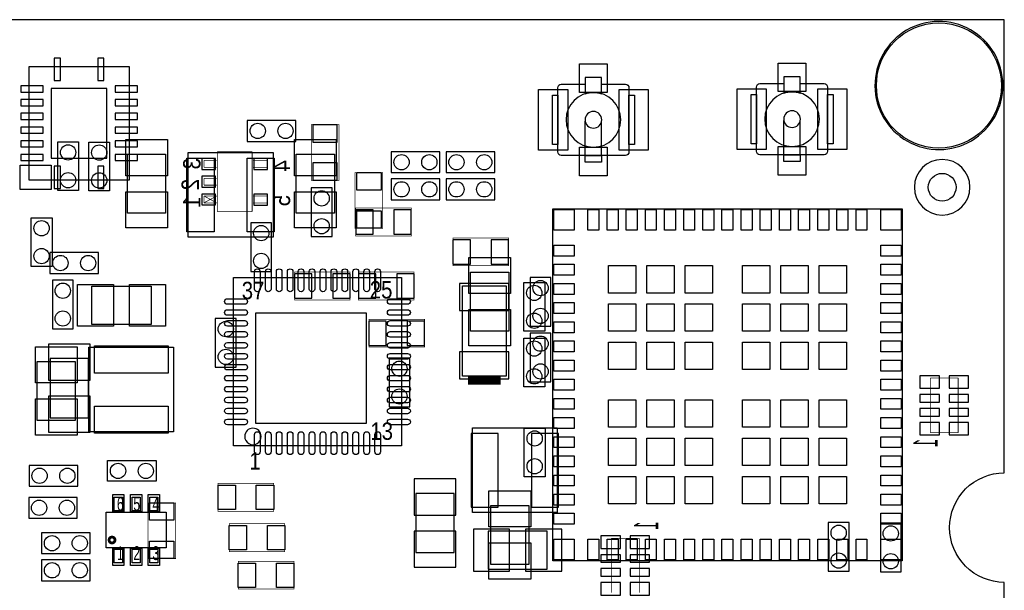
# Model space of a CAD drawing. Extents: x 0 to 67.6, y -0.1 to 38.6.
# Tile 4 of 4: x 31.6 to 67.6, y 17.7 to 38.6. Entities that reach past the tile are written whole.
import ezdxf
from ezdxf.enums import TextEntityAlignment as Align

# ---------------------------------------------------------------- set-up
doc = ezdxf.new("R2010")
doc.units = 0
for name, color, linetype in [('BG_OUTLINE', 1, 'CONTINUOUS'), ('PG_ASSEMBLY_BOTTOM', 2, 'CONTINUOUS'), ('PG_ASSEMBLY_TOP', 3, 'CONTINUOUS'), ('PIN_BOTTOM', 5, 'CONTINUOUS'), ('PIN_TOP', 4, 'CONTINUOUS')]:
    doc.layers.add(name, color=color, linetype=linetype)

msp = doc.modelspace()

# ---------------------------------------------------------------- linework, layer by layer
at = {"layer": 'BG_OUTLINE'}
msp.add_lwpolyline([(1.99898, 19.99996, -0.414214), (0, 18.00098), (0, 0), (15.75054, 0), (15.75054, 3.50012, -0.414214), (16.25092, 4.0005, -0.414214), (16.74876, 3.50012), (16.74876, 0), (67.59956, 0), (67.59956, 18.00098, -0.414214), (65.60058, 19.99996, -0.414214), (67.59956, 21.99894), (67.59956, 38.5572), (0, 38.5572), (0, 21.99894, -0.414214)], format="xyb", close=True, dxfattribs=at)
msp.add_lwpolyline([(1.99898, 19.99996, -0.414214), (0, 18.00098), (0, 0), (15.75054, 0), (15.75054, 3.50012, -0.414214), (16.25092, 4.0005, -0.414214), (16.74876, 3.50012), (16.74876, 0), (67.59956, 0), (67.59956, 18.00098, -0.414214), (65.60058, 19.99996, -0.414214), (67.59956, 21.99894), (67.59956, 38.5572), (0, 38.5572), (0, 21.99894, -0.414214)], format="xyb", close=True, dxfattribs=at)
at = {"layer": 'PG_ASSEMBLY_BOTTOM'}
for points in [[(31.95701, 32.697674), (31.95701, 36.847526), (35.60699, 36.847526), (35.60699, 32.697674)], [(41.7068, 34.8742), (39.9288, 34.8742), (39.9288, 34.1122), (41.7068, 34.1122)], [(45.1866, 32.9692), (46.9646, 32.9692), (46.9646, 33.7312), (45.1866, 33.7312)], [(47.1932, 32.9692), (48.9712, 32.9692), (48.9712, 33.7312), (47.1932, 33.7312)], [(32.766, 32.3596), (31.623, 32.3596), (31.623, 33.2486), (32.766, 33.2486)], [(43.0276, 30.6324), (43.0276, 32.4104), (42.2656, 32.4104), (42.2656, 30.6324)], [(45.1866, 31.9786), (46.9646, 31.9786), (46.9646, 32.7406), (45.1866, 32.7406)], [(47.1932, 31.9786), (48.9712, 31.9786), (48.9712, 32.7406), (47.1932, 32.7406)], [(40.8178, 29.3624), (40.8178, 31.1404), (40.0558, 31.1404), (40.0558, 29.3624)], [(34.4932, 30.0482), (32.7152, 30.0482), (32.7152, 29.2862), (34.4932, 29.2862)], [(32.8041, 29.03728), (32.8041, 27.25928), (33.5661, 27.25928), (33.5661, 29.03728)], [(47.790608, 25.528016), (47.790608, 28.827984), (49.390808, 28.827984), (49.390808, 25.528016)], [(50.2666, 29.1338), (50.2666, 27.3558), (51.0286, 27.3558), (51.0286, 29.1338)], [(39.5224, 25.8572), (39.5224, 27.6352), (38.7604, 27.6352), (38.7604, 25.8572)], [(51.0286, 25.3238), (51.0286, 27.1018), (50.2666, 27.1018), (50.2666, 25.3238)], [(32.7279, 26.1747), (32.7279, 24.0157), (34.1249, 24.0157), (34.1249, 26.1747)], [(45.8724, 24.4094), (45.8724, 26.1874), (45.1104, 26.1874), (45.1104, 24.4094)], [(51.257708, 23.647908), (51.257708, 20.548092), (48.157892, 20.548092), (48.157892, 23.647908)], [(31.9532, 21.5138), (33.7312, 21.5138), (33.7312, 22.2758), (31.9532, 22.2758)], [(46.0883, 21.2471), (46.0883, 19.0881), (47.4853, 19.0881), (47.4853, 21.2471)], [(31.93796, 20.34286), (33.71596, 20.34286), (33.71596, 21.10486), (31.93796, 21.10486)], [(61.9252, 18.415), (61.9252, 20.193), (61.1632, 20.193), (61.1632, 18.415)], [(63.8302, 18.3896), (63.8302, 20.1676), (63.0682, 20.1676), (63.0682, 18.3896)], [(32.4104, 19.05), (34.1884, 19.05), (34.1884, 19.812), (32.4104, 19.812)], [(50.8889, 19.8755), (48.7299, 19.8755), (48.7299, 18.4785), (50.8889, 18.4785)], [(34.1884, 18.8214), (32.4104, 18.8214), (32.4104, 18.0594), (34.1884, 18.0594)]]:
    msp.add_lwpolyline(points, close=True, dxfattribs=at)
at = {"layer": 'PG_ASSEMBLY_BOTTOM', "const_width": 0.0254}
for points in [[(42.2656, 34.7218), (42.2656, 32.6898), (43.2816, 32.6898), (43.2816, 34.7218)], [(45.9232, 31.6738), (43.8912, 31.6738), (43.8912, 30.6578), (45.9232, 30.6578)], [(49.4792, 30.5816), (47.4472, 30.5816), (47.4472, 29.5656), (49.4792, 29.5656)], [(41.656, 28.321), (43.688, 28.321), (43.688, 29.337), (41.656, 29.337)], [(43.9928, 28.321), (46.0248, 28.321), (46.0248, 29.337), (43.9928, 29.337)], [(44.3738, 26.5938), (46.4058, 26.5938), (46.4058, 27.6098), (44.3738, 27.6098)]]:
    msp.add_lwpolyline(points, close=True, dxfattribs=at)
at = {"layer": 'PG_ASSEMBLY_BOTTOM'}
for points, const_width in [([(38.8366, 33.739074), (38.8366, 31.538926)], 0.0254), ([(40.1066, 33.739074), (38.8366, 33.739074)], 0.0254), ([(40.1066, 31.538926), (40.1066, 33.739074)], 0.0254), ([(38.34384, 33.4137), (38.8112, 33.4137)], 0.0254), ([(38.34384, 33.1597), (38.34384, 33.4137)], 0.0254), ([(38.34384, 33.1597), (38.8112, 33.1597)], 0.0254), ([(40.6654, 33.4137), (40.132, 33.4137)], 0.0254), ([(40.6654, 33.1597), (40.132, 33.1597)], 0.0254), ([(40.6654, 33.1597), (40.6654, 33.4137)], 0.0254), ([(38.34384, 32.766), (38.8112, 32.766)], 0.0254), ([(38.34384, 32.512), (38.34384, 32.766)], 0.0254), ([(38.34384, 32.512), (38.8112, 32.512)], 0.0254), ([(38.8112, 32.1183), (38.34384, 31.8643)], 0.0254), ([(38.8112, 31.8643), (38.34384, 32.1183)], 0.0254), ([(38.34384, 32.1183), (38.8112, 32.1183)], 0.0254), ([(38.34384, 31.8643), (38.34384, 32.1183)], 0.0254), ([(40.6654, 32.1183), (40.132, 32.1183)], 0.0254), ([(40.6654, 31.8643), (40.6654, 32.1183)], 0.0254), ([(38.34384, 31.8643), (38.8112, 31.8643)], 0.0254), ([(40.6654, 31.8643), (40.132, 31.8643)], 0.0254), ([(38.8366, 31.538926), (40.1066, 31.538926)], 0.0254), ([(49.190656, 25.377902), (47.99076, 25.377902)], 0.299974), ([(64.897508, 25.4635), (64.897508, 23.47214)], 0.0254), ([(65.913508, 25.4635), (64.897508, 25.4635)], 0.0254), ([(65.913508, 23.47214), (65.913508, 25.4635)], 0.0254), ([(64.897508, 23.47214), (65.913508, 23.47214)], 0.0254), ([(53.2384, 19.61134), (53.2384, 17.61998)], 0.0254), ([(54.2544, 19.61134), (53.2384, 19.61134)], 0.0254), ([(54.2544, 17.61998), (54.2544, 19.61134)], 0.0254)]:
    msp.add_lwpolyline(points, dxfattribs=dict(at, const_width=const_width))
msp.add_lwpolyline([(66.3448, 32.4358, 1), (64.3128, 32.4358, 1)], format="xyb", close=True, dxfattribs=at)
at = {"layer": 'PG_ASSEMBLY_TOP'}
for points in [[(64.19342, 34.04362, 1), (66.22542, 38.26002, 1)], [(52.88026, 35.85337), (52.88026, 36.449), (52.280312, 36.449), (52.280312, 35.85337, -0.076601), (52.580286, 35.899598, -0.076974)], [(60.140088, 35.87877), (60.140088, 36.4744), (59.54014, 36.4744), (59.54014, 35.87877, -0.076601), (59.840114, 35.924998, -0.076974)], [(53.580284, 34.8996, 1), (51.580288, 34.8996, 1)], [(60.840112, 34.925, 1), (58.840116, 34.925, 1)], [(52.885086, 34.8996, 1), (52.275486, 34.8996, 1)], [(60.144914, 34.925, 1), (59.535314, 34.925, 1)], [(40.43426, 23.330408, 1), (39.83414, 23.330392, 1)]]:
    msp.add_lwpolyline(points, format="xyb", close=True, dxfattribs=at)
for points in [[(52.88026, 36.199572), (53.753258, 36.199572, -0.414214), (53.880258, 36.072572), (53.880258, 33.726628, -0.414214), (53.753258, 33.599628), (51.407314, 33.599628, -0.414214), (51.280314, 33.726628), (51.280314, 36.072572, -0.414214), (51.407314, 36.199572)], [(60.140088, 36.224972), (61.013086, 36.224972, -0.414214), (61.140086, 36.097972), (61.140086, 33.752028, -0.414214), (61.013086, 33.625028), (58.667142, 33.625028, -0.414214), (58.540142, 33.752028), (58.540142, 36.097972, -0.414214), (58.667142, 36.224972)]]:
    msp.add_lwpolyline(points, format="xyb", dxfattribs=at)
for points in [[(51.407314, 36.199572), (52.280312, 36.199572)], [(58.667142, 36.224972), (59.54014, 36.224972)], [(52.280312, 33.599628), (52.280312, 34.845498)], [(52.88026, 33.599628), (52.88026, 34.845498)], [(59.54014, 33.625028), (59.54014, 34.870898)], [(60.140088, 33.625028), (60.140088, 34.870898)]]:
    msp.add_lwpolyline(points, dxfattribs=at)
for points in [[(51.081686, 33.9979), (51.081686, 35.8013), (51.280314, 35.8013), (51.280314, 33.9979)], [(53.880258, 33.9979), (53.880258, 35.8013), (54.078886, 35.8013), (54.078886, 33.9979)], [(58.341514, 34.0233), (58.341514, 35.8267), (58.540142, 35.8267), (58.540142, 34.0233)], [(61.140086, 34.0233), (61.140086, 35.8267), (61.338714, 35.8267), (61.338714, 34.0233)], [(33.76041, 34.09061), (33.76041, 32.31261), (32.99841, 32.31261), (32.99841, 34.09061)], [(34.898076, 34.084514), (34.898076, 32.306514), (34.136076, 32.306514), (34.136076, 34.084514)], [(35.5473, 31.4833), (35.5473, 33.6423), (36.9443, 33.6423), (36.9443, 31.4833)], [(40.869108, 30.606492), (37.769292, 30.606492), (37.769292, 33.706308), (40.869108, 33.706308)], [(41.7195, 31.4833), (41.7195, 33.6423), (43.1165, 33.6423), (43.1165, 31.4833)], [(52.280312, 33.3502), (52.280312, 33.599628), (52.88026, 33.599628), (52.88026, 33.3502)], [(59.54014, 33.3756), (59.54014, 33.625028), (60.140088, 33.625028), (60.140088, 33.3756)], [(32.7914, 31.3182), (32.7914, 29.5402), (32.0294, 29.5402), (32.0294, 31.3182)], [(63.860172, 18.79219), (51.100228, 18.79219), (51.100228, 31.65221), (63.860172, 31.65221)], [(48.086772, 27.179524), (48.086772, 29.338524), (49.483772, 29.338524), (49.483772, 27.179524)], [(36.4109, 27.4193), (34.2519, 27.4193), (34.2519, 28.8163), (36.4109, 28.8163)], [(39.419276, 22.985476), (39.419276, 29.135324), (45.569124, 29.135324), (45.569124, 22.985476)], [(50.8, 28.956), (50.8, 27.178), (50.038, 27.178), (50.038, 28.956)], [(50.038, 25.146), (50.038, 26.924), (50.8, 26.924), (50.8, 25.146)], [(34.137092, 23.494492), (34.137092, 26.594308), (37.236908, 26.594308), (37.236908, 23.494492)], [(32.2453, 23.9141), (32.2453, 26.0731), (33.6423, 26.0731), (33.6423, 23.9141)], [(50.813716, 23.638256), (50.813716, 21.860256), (50.051716, 21.860256), (50.051716, 23.638256)], [(34.8234, 22.4536), (36.6014, 22.4536), (36.6014, 21.6916), (34.8234, 21.6916)], [(35.0647, 20.613624), (35.0647, 21.113496), (35.364674, 21.113496), (35.364674, 20.613624)], [(35.714686, 20.613624), (35.714686, 21.113496), (36.014914, 21.113496), (36.014914, 20.613624)], [(36.364926, 20.613624), (36.364926, 21.113496), (36.6649, 21.113496), (36.6649, 20.613624)], [(34.764726, 19.263614), (34.764726, 20.563586), (36.964874, 20.563586), (36.964874, 19.263614)], [(50.223674, 20.81022), (50.223674, 18.65122), (48.826674, 18.65122), (48.826674, 20.81022)], [(35.0647, 18.713704), (35.0647, 19.213576), (35.364674, 19.213576), (35.364674, 18.713704)], [(35.714686, 18.713704), (35.714686, 19.213576), (36.014914, 19.213576), (36.014914, 18.713704)], [(36.364926, 18.713704), (36.364926, 19.213576), (36.6649, 19.213576), (36.6649, 18.713704)]]:
    msp.add_lwpolyline(points, close=True, dxfattribs=at)
at = {"layer": 'PG_ASSEMBLY_TOP', "const_width": 0.0254}
for points in [[(44.8818, 32.9692), (44.8818, 30.9372), (43.8658, 30.9372), (43.8658, 32.9692)], [(38.862, 21.6154), (40.894, 21.6154), (40.894, 20.5994), (38.862, 20.5994)], [(36.2966, 18.8722), (36.2966, 20.9042), (37.3126, 20.9042), (37.3126, 18.8722)], [(39.2684, 20.1422), (41.3004, 20.1422), (41.3004, 19.1262), (39.2684, 19.1262)], [(39.5986, 18.7706), (41.6306, 18.7706), (41.6306, 17.7546), (39.5986, 17.7546)]]:
    msp.add_lwpolyline(points, close=True, dxfattribs=at)
at = {"layer": 'PG_ASSEMBLY_TOP', "const_width": 0.1016}
msp.add_lwpolyline([(35.091624, 19.547078, 1), (34.876376, 19.546922, 1)], format="xyb", close=True, dxfattribs=at)
at = {"layer": 'PIN_BOTTOM'}
for points in [[(32.87395, 36.341304), (33.10255, 36.341304), (33.10255, 37.154104), (32.87395, 37.154104)], [(34.46145, 36.341304), (34.69005, 36.341304), (34.69005, 37.154104), (34.46145, 37.154104)], [(31.650686, 36.136834), (31.650686, 35.908234), (32.463486, 35.908234), (32.463486, 36.136834)], [(32.766, 33.5026), (34.798, 33.5026), (34.798, 36.0426), (32.766, 36.0426)], [(35.100514, 36.136834), (35.100514, 35.908234), (35.913314, 35.908234), (35.913314, 36.136834)], [(31.650686, 35.636962), (31.650686, 35.408362), (32.463486, 35.408362), (32.463486, 35.636962)], [(35.100514, 35.636962), (35.100514, 35.408362), (35.913314, 35.408362), (35.913314, 35.636962)], [(31.650686, 35.136836), (31.650686, 34.908236), (32.463486, 34.908236), (32.463486, 35.136836)], [(35.100514, 35.136836), (35.100514, 34.908236), (35.913314, 34.908236), (35.913314, 35.136836)], [(31.650686, 34.636964), (31.650686, 34.408364), (32.463486, 34.408364), (32.463486, 34.636964)], [(35.100514, 34.636964), (35.100514, 34.408364), (35.913314, 34.408364), (35.913314, 34.636964)], [(42.3291, 34.0868), (43.2181, 34.0868), (43.2181, 34.7218), (42.3291, 34.7218)], [(31.650686, 34.136838), (31.650686, 33.908238), (32.463486, 33.908238), (32.463486, 34.136838)], [(35.100514, 34.136838), (35.100514, 33.908238), (35.913314, 33.908238), (35.913314, 34.136838)], [(31.650686, 33.636966), (31.650686, 33.408366), (32.463486, 33.408366), (32.463486, 33.636966)], [(35.100514, 33.636966), (35.100514, 33.408366), (35.913314, 33.408366), (35.913314, 33.636966)], [(38.271577, 33.089215), (38.771703, 33.089215), (38.771703, 33.489265), (38.271577, 33.489265)], [(40.171497, 33.089215), (40.671623, 33.089215), (40.671623, 33.489265), (40.171497, 33.489265)], [(32.87395, 32.391096), (33.10255, 32.391096), (33.10255, 33.203896), (32.87395, 33.203896)], [(34.46145, 32.391096), (34.69005, 32.391096), (34.69005, 33.203896), (34.46145, 33.203896)], [(42.3291, 32.6898), (43.2181, 32.6898), (43.2181, 33.3248), (42.3291, 33.3248)], [(38.271577, 32.438975), (38.771703, 32.438975), (38.771703, 32.839025), (38.271577, 32.839025)], [(38.271577, 31.788735), (38.771703, 31.788735), (38.771703, 32.188785), (38.271577, 32.188785)], [(40.171497, 31.778575), (40.671623, 31.778575), (40.671623, 32.178625), (40.171497, 32.178625)], [(43.8912, 31.6103), (43.8912, 30.7213), (44.5262, 30.7213), (44.5262, 31.6103)], [(45.2882, 31.6103), (45.2882, 30.7213), (45.9232, 30.7213), (45.9232, 31.6103)], [(47.4472, 30.5181), (47.4472, 29.6291), (48.0822, 29.6291), (48.0822, 30.5181)], [(48.8442, 30.5181), (48.8442, 29.6291), (49.4792, 29.6291), (49.4792, 30.5181)], [(42.291, 28.3845), (42.291, 29.2735), (41.656, 29.2735), (41.656, 28.3845)], [(43.688, 28.3845), (43.688, 29.2735), (43.053, 29.2735), (43.053, 28.3845)], [(44.6278, 28.3845), (44.6278, 29.2735), (43.9928, 29.2735), (43.9928, 28.3845)], [(46.0248, 28.3845), (46.0248, 29.2735), (45.3898, 29.2735), (45.3898, 28.3845)], [(47.689008, 27.932634), (49.492408, 27.932634), (49.492408, 28.923234), (47.689008, 28.923234)], [(45.0088, 26.6573), (45.0088, 27.5463), (44.3738, 27.5463), (44.3738, 26.6573)], [(46.4058, 26.6573), (46.4058, 27.5463), (45.7708, 27.5463), (45.7708, 26.6573)], [(34.1884, 25.3873), (34.1884, 26.7081), (32.6644, 26.7081), (32.6644, 25.3873)], [(47.689008, 25.432766), (49.492408, 25.432766), (49.492408, 26.423366), (47.689008, 26.423366)], [(64.516508, 25.09266), (65.227708, 25.09266), (65.227708, 25.54986), (64.516508, 25.54986)], [(65.583308, 25.09266), (66.294508, 25.09266), (66.294508, 25.54986), (65.583308, 25.54986)], [(64.516508, 24.57958), (65.227708, 24.57958), (65.227708, 24.85898), (64.516508, 24.85898)], [(65.583308, 24.57958), (66.294508, 24.57958), (66.294508, 24.85898), (65.583308, 24.85898)], [(34.1884, 23.4823), (34.1884, 24.8031), (32.6644, 24.8031), (32.6644, 23.4823)], [(64.516508, 24.07158), (65.227708, 24.07158), (65.227708, 24.35098), (64.516508, 24.35098)], [(65.583308, 24.07158), (66.294508, 24.07158), (66.294508, 24.35098), (65.583308, 24.35098)], [(64.516508, 23.38578), (65.227708, 23.38578), (65.227708, 23.84298), (64.516508, 23.84298)], [(65.583308, 23.38578), (66.294508, 23.38578), (66.294508, 23.84298), (65.583308, 23.84298)], [(49.103026, 23.4442), (48.112426, 23.4442), (48.112426, 20.7518), (49.103026, 20.7518)], [(51.303174, 23.4442), (50.312574, 23.4442), (50.312574, 20.7518), (51.303174, 20.7518)], [(47.5488, 20.4597), (47.5488, 21.7805), (46.0248, 21.7805), (46.0248, 20.4597)], [(47.5488, 18.5547), (47.5488, 19.8755), (46.0248, 19.8755), (46.0248, 18.5547)], [(48.1965, 18.415), (49.5173, 18.415), (49.5173, 19.939), (48.1965, 19.939)], [(50.1015, 18.415), (51.4223, 18.415), (51.4223, 19.939), (50.1015, 19.939)], [(53.5686, 19.6977), (52.8574, 19.6977), (52.8574, 19.2405), (53.5686, 19.2405)], [(54.6354, 19.6977), (53.9242, 19.6977), (53.9242, 19.2405), (54.6354, 19.2405)], [(53.5686, 19.0119), (52.8574, 19.0119), (52.8574, 18.7325), (53.5686, 18.7325)], [(54.6354, 19.0119), (53.9242, 19.0119), (53.9242, 18.7325), (54.6354, 18.7325)], [(53.5686, 18.5039), (52.8574, 18.5039), (52.8574, 18.2245), (53.5686, 18.2245)], [(54.6354, 18.5039), (53.9242, 18.5039), (53.9242, 18.2245), (54.6354, 18.2245)], [(53.5686, 17.99082), (52.8574, 17.99082), (52.8574, 17.53362), (53.5686, 17.53362)], [(54.6354, 17.99082), (53.9242, 17.99082), (53.9242, 17.53362), (54.6354, 17.53362)]]:
    msp.add_lwpolyline(points, close=True, dxfattribs=at)
for centre, radius in [((65.20942, 36.15182), 2.286), ((40.3098, 34.4932), 0.2794), ((41.3258, 34.4932), 0.2794), ((45.5676, 33.3502), 0.2794), ((46.5836, 33.3502), 0.2794), ((47.5742, 33.3502), 0.2794), ((48.5902, 33.3502), 0.2794), ((65.3288, 32.4358), 0.508), ((45.5676, 32.3596), 0.2794), ((46.5836, 32.3596), 0.2794), ((47.5742, 32.3596), 0.2794), ((48.5902, 32.3596), 0.2794), ((42.6466, 32.0294), 0.2794), ((40.4368, 30.7594), 0.2794), ((42.6466, 31.0134), 0.2794), ((33.0962, 29.6672), 0.2794), ((34.1122, 29.6672), 0.2794), ((40.4368, 29.7434), 0.2794), ((33.1851, 28.65628), 0.2794), ((50.6476, 28.7528), 0.2794), ((33.1851, 27.64028), 0.2794), ((50.6476, 27.7368), 0.2794), ((39.1414, 27.2542), 0.2794), ((50.6476, 26.7208), 0.2794), ((39.1414, 26.2382), 0.2794), ((45.4914, 25.8064), 0.2794), ((50.6476, 25.7048), 0.2794), ((45.4914, 24.7904), 0.2794), ((32.3342, 21.8948), 0.2794), ((33.3502, 21.8948), 0.2794), ((32.31896, 20.72386), 0.2794), ((33.33496, 20.72386), 0.2794), ((61.5442, 19.812), 0.2794), ((63.4492, 19.7866), 0.2794), ((32.7914, 19.431), 0.2794), ((33.8074, 19.431), 0.2794), ((61.5442, 18.796), 0.2794), ((32.7914, 18.4404), 0.2794), ((33.8074, 18.4404), 0.2794), ((63.4492, 18.7706), 0.2794)]:
    msp.add_circle(centre, radius, dxfattribs=at)
at = {"layer": 'PIN_TOP'}
for points in [[(52.072286, 35.9029), (52.072286, 36.9443), (53.088286, 36.9443), (53.088286, 35.9029)], [(59.332114, 35.9283), (59.332114, 36.9697), (60.348114, 36.9697), (60.348114, 35.9283)], [(50.573686, 33.7947), (50.573686, 36.0045), (51.640486, 36.0045), (51.640486, 33.7947)], [(53.520086, 33.7947), (53.520086, 36.0045), (54.586886, 36.0045), (54.586886, 33.7947)], [(57.833514, 33.8201), (57.833514, 36.0299), (58.900314, 36.0299), (58.900314, 33.8201)], [(60.779914, 33.8201), (60.779914, 36.0299), (61.846714, 36.0299), (61.846714, 33.8201)], [(37.0078, 34.1757), (37.0078, 32.8549), (35.4838, 32.8549), (35.4838, 34.1757)], [(43.18, 34.1757), (43.18, 32.8549), (41.656, 32.8549), (41.656, 34.1757)], [(52.072286, 32.8549), (52.072286, 33.8963), (53.088286, 33.8963), (53.088286, 32.8549)], [(59.332114, 32.8803), (59.332114, 33.9217), (60.348114, 33.9217), (60.348114, 32.8803)], [(38.714426, 30.8102), (37.723826, 30.8102), (37.723826, 33.5026), (38.714426, 33.5026)], [(40.914574, 30.8102), (39.923974, 30.8102), (39.923974, 33.5026), (40.914574, 33.5026)], [(44.8183, 32.3342), (43.9293, 32.3342), (43.9293, 32.9692), (44.8183, 32.9692)], [(37.0078, 32.2707), (37.0078, 30.9499), (35.4838, 30.9499), (35.4838, 32.2707)], [(43.18, 32.2707), (43.18, 30.9499), (41.656, 30.9499), (41.656, 32.2707)], [(44.8183, 30.9372), (43.9293, 30.9372), (43.9293, 31.5722), (44.8183, 31.5722)], [(51.880135, 30.872049), (51.130073, 30.872049), (51.130073, 31.622111), (51.880135, 31.622111)], [(52.780311, 30.872049), (52.380261, 30.872049), (52.380261, 31.622111), (52.780311, 31.622111)], [(53.480335, 30.872049), (53.080285, 30.872049), (53.080285, 31.622111), (53.480335, 31.622111)], [(54.180105, 30.872049), (53.780055, 30.872049), (53.780055, 31.622111), (54.180105, 31.622111)], [(54.880129, 30.872049), (54.480079, 30.872049), (54.480079, 31.622111), (54.880129, 31.622111)], [(55.580153, 30.872049), (55.180103, 30.872049), (55.180103, 31.622111), (55.580153, 31.622111)], [(56.280177, 30.872049), (55.880127, 30.872049), (55.880127, 31.622111), (56.280177, 31.622111)], [(56.980201, 30.872049), (56.580151, 30.872049), (56.580151, 31.622111), (56.980201, 31.622111)], [(57.680225, 30.872049), (57.280175, 30.872049), (57.280175, 31.622111), (57.680225, 31.622111)], [(58.380249, 30.872049), (57.980199, 30.872049), (57.980199, 31.622111), (58.380249, 31.622111)], [(59.080273, 30.872049), (58.680223, 30.872049), (58.680223, 31.622111), (59.080273, 31.622111)], [(59.780297, 30.872049), (59.380247, 30.872049), (59.380247, 31.622111), (59.780297, 31.622111)], [(60.480321, 30.872049), (60.080271, 30.872049), (60.080271, 31.622111), (60.480321, 31.622111)], [(61.180345, 30.872049), (60.780295, 30.872049), (60.780295, 31.622111), (61.180345, 31.622111)], [(61.880115, 30.872049), (61.480065, 30.872049), (61.480065, 31.622111), (61.880115, 31.622111)], [(62.580139, 30.872049), (62.180089, 30.872049), (62.180089, 31.622111), (62.580139, 31.622111)], [(63.830327, 30.872049), (63.080265, 30.872049), (63.080265, 31.622111), (63.830327, 31.622111)], [(51.880135, 29.922089), (51.130073, 29.922089), (51.130073, 30.322139), (51.880135, 30.322139)], [(63.830327, 29.922089), (63.080265, 29.922089), (63.080265, 30.322139), (63.830327, 30.322139)], [(49.547272, 29.871924), (49.547272, 28.551124), (48.023272, 28.551124), (48.023272, 29.871924)], [(51.880135, 29.222065), (51.130073, 29.222065), (51.130073, 29.622115), (51.880135, 29.622115)], [(54.130321, 28.572079), (53.130323, 28.572079), (53.130323, 29.572077), (54.130321, 29.572077)], [(55.530115, 28.572079), (54.530117, 28.572079), (54.530117, 29.572077), (55.530115, 29.572077)], [(56.930163, 28.572079), (55.930165, 28.572079), (55.930165, 29.572077), (56.930163, 29.572077)], [(59.030235, 28.572079), (58.030237, 28.572079), (58.030237, 29.572077), (59.030235, 29.572077)], [(60.430283, 28.572079), (59.430285, 28.572079), (59.430285, 29.572077), (60.430283, 29.572077)], [(61.830077, 28.572079), (60.830079, 28.572079), (60.830079, 29.572077), (61.830077, 29.572077)], [(63.830327, 29.222065), (63.080265, 29.222065), (63.080265, 29.622115), (63.830327, 29.622115)], [(33.7185, 28.8798), (35.0393, 28.8798), (35.0393, 27.3558), (33.7185, 27.3558)], [(35.6235, 28.8798), (36.9443, 28.8798), (36.9443, 27.3558), (35.6235, 27.3558)], [(51.880135, 28.522295), (51.130073, 28.522295), (51.130073, 28.922345), (51.880135, 28.922345)], [(63.830327, 28.522295), (63.080265, 28.522295), (63.080265, 28.922345), (63.830327, 28.922345)], [(51.880135, 27.822271), (51.130073, 27.822271), (51.130073, 28.222321), (51.880135, 28.222321)], [(54.130321, 27.172285), (53.130323, 27.172285), (53.130323, 28.172283), (54.130321, 28.172283)], [(55.530115, 27.172285), (54.530117, 27.172285), (54.530117, 28.172283), (55.530115, 28.172283)], [(56.930163, 27.172285), (55.930165, 27.172285), (55.930165, 28.172283), (56.930163, 28.172283)], [(59.030235, 27.172285), (58.030237, 27.172285), (58.030237, 28.172283), (59.030235, 28.172283)], [(60.430283, 27.172285), (59.430285, 27.172285), (59.430285, 28.172283), (60.430283, 28.172283)], [(61.830077, 27.172285), (60.830079, 27.172285), (60.830079, 28.172283), (61.830077, 28.172283)], [(63.830327, 27.822271), (63.080265, 27.822271), (63.080265, 28.222321), (63.830327, 28.222321)], [(40.238934, 23.805134), (40.238934, 27.843734), (44.277534, 27.843734), (44.277534, 23.805134)], [(49.547272, 27.966924), (49.547272, 26.646124), (48.023272, 26.646124), (48.023272, 27.966924)], [(51.880135, 27.122247), (51.130073, 27.122247), (51.130073, 27.522297), (51.880135, 27.522297)], [(63.830327, 27.122247), (63.080265, 27.122247), (63.080265, 27.522297), (63.830327, 27.522297)], [(34.3408, 25.649174), (34.3408, 26.639774), (37.0332, 26.639774), (37.0332, 25.649174)], [(51.880135, 26.422223), (51.130073, 26.422223), (51.130073, 26.822273), (51.880135, 26.822273)], [(54.130321, 25.772237), (53.130323, 25.772237), (53.130323, 26.772235), (54.130321, 26.772235)], [(55.530115, 25.772237), (54.530117, 25.772237), (54.530117, 26.772235), (55.530115, 26.772235)], [(56.930163, 25.772237), (55.930165, 25.772237), (55.930165, 26.772235), (56.930163, 26.772235)], [(59.030235, 25.772237), (58.030237, 25.772237), (58.030237, 26.772235), (59.030235, 26.772235)], [(60.430283, 25.772237), (59.430285, 25.772237), (59.430285, 26.772235), (60.430283, 26.772235)], [(61.830077, 25.772237), (60.830079, 25.772237), (60.830079, 26.772235), (61.830077, 26.772235)], [(63.830327, 26.422223), (63.080265, 26.422223), (63.080265, 26.822273), (63.830327, 26.822273)], [(33.7058, 26.6065), (33.7058, 25.2857), (32.1818, 25.2857), (32.1818, 26.6065)], [(51.880135, 25.722199), (51.130073, 25.722199), (51.130073, 26.122249), (51.880135, 26.122249)], [(63.830327, 25.722199), (63.080265, 25.722199), (63.080265, 26.122249), (63.830327, 26.122249)], [(51.880135, 25.022175), (51.130073, 25.022175), (51.130073, 25.422225), (51.880135, 25.422225)], [(63.830327, 25.022175), (63.080265, 25.022175), (63.080265, 25.422225), (63.830327, 25.422225)], [(33.7058, 24.7015), (33.7058, 23.3807), (32.1818, 23.3807), (32.1818, 24.7015)], [(51.880135, 24.322151), (51.130073, 24.322151), (51.130073, 24.722201), (51.880135, 24.722201)], [(54.130321, 23.672165), (53.130323, 23.672165), (53.130323, 24.672163), (54.130321, 24.672163)], [(55.530115, 23.672165), (54.530117, 23.672165), (54.530117, 24.672163), (55.530115, 24.672163)], [(56.930163, 23.672165), (55.930165, 23.672165), (55.930165, 24.672163), (56.930163, 24.672163)], [(59.030235, 23.672165), (58.030237, 23.672165), (58.030237, 24.672163), (59.030235, 24.672163)], [(60.430283, 23.672165), (59.430285, 23.672165), (59.430285, 24.672163), (60.430283, 24.672163)], [(61.830077, 23.672165), (60.830079, 23.672165), (60.830079, 24.672163), (61.830077, 24.672163)], [(63.830327, 24.322151), (63.080265, 24.322151), (63.080265, 24.722201), (63.830327, 24.722201)], [(34.3408, 23.449026), (34.3408, 24.439626), (37.0332, 24.439626), (37.0332, 23.449026)], [(51.880135, 23.622127), (51.130073, 23.622127), (51.130073, 24.022177), (51.880135, 24.022177)], [(63.830327, 23.622127), (63.080265, 23.622127), (63.080265, 24.022177), (63.830327, 24.022177)], [(51.880135, 22.922103), (51.130073, 22.922103), (51.130073, 23.322153), (51.880135, 23.322153)], [(54.130321, 22.272117), (53.130323, 22.272117), (53.130323, 23.272115), (54.130321, 23.272115)], [(55.530115, 22.272117), (54.530117, 22.272117), (54.530117, 23.272115), (55.530115, 23.272115)], [(56.930163, 22.272117), (55.930165, 22.272117), (55.930165, 23.272115), (56.930163, 23.272115)], [(59.030235, 22.272117), (58.030237, 22.272117), (58.030237, 23.272115), (59.030235, 23.272115)], [(60.430283, 22.272117), (59.430285, 22.272117), (59.430285, 23.272115), (60.430283, 23.272115)], [(61.830077, 22.272117), (60.830079, 22.272117), (60.830079, 23.272115), (61.830077, 23.272115)], [(63.830327, 22.922103), (63.080265, 22.922103), (63.080265, 23.322153), (63.830327, 23.322153)], [(51.880135, 22.222079), (51.130073, 22.222079), (51.130073, 22.622129), (51.880135, 22.622129)], [(63.830327, 22.222079), (63.080265, 22.222079), (63.080265, 22.622129), (63.830327, 22.622129)], [(51.880135, 21.522055), (51.130073, 21.522055), (51.130073, 21.922105), (51.880135, 21.922105)], [(54.130321, 20.872323), (53.130323, 20.872323), (53.130323, 21.872321), (54.130321, 21.872321)], [(55.530115, 20.872323), (54.530117, 20.872323), (54.530117, 21.872321), (55.530115, 21.872321)], [(56.930163, 20.872323), (55.930165, 20.872323), (55.930165, 21.872321), (56.930163, 21.872321)], [(59.030235, 20.872323), (58.030237, 20.872323), (58.030237, 21.872321), (59.030235, 21.872321)], [(60.430283, 20.872323), (59.430285, 20.872323), (59.430285, 21.872321), (60.430283, 21.872321)], [(61.830077, 20.872323), (60.830079, 20.872323), (60.830079, 21.872321), (61.830077, 21.872321)], [(63.830327, 21.522055), (63.080265, 21.522055), (63.080265, 21.922105), (63.830327, 21.922105)], [(39.497, 21.5519), (39.497, 20.6629), (38.862, 20.6629), (38.862, 21.5519)], [(40.894, 21.5519), (40.894, 20.6629), (40.259, 20.6629), (40.259, 21.5519)], [(48.763174, 20.02282), (48.763174, 21.34362), (50.287174, 21.34362), (50.287174, 20.02282)], [(35.011614, 20.572984), (35.011614, 21.207984), (35.418014, 21.207984), (35.418014, 20.572984)], [(35.6616, 20.572984), (35.6616, 21.207984), (36.068, 21.207984), (36.068, 20.572984)], [(36.311586, 20.572984), (36.311586, 21.207984), (36.717986, 21.207984), (36.717986, 20.572984)], [(36.3601, 20.9042), (37.2491, 20.9042), (37.2491, 20.2692), (36.3601, 20.2692)], [(51.880135, 20.822285), (51.130073, 20.822285), (51.130073, 21.222335), (51.880135, 21.222335)], [(63.830327, 20.822285), (63.080265, 20.822285), (63.080265, 21.222335), (63.830327, 21.222335)], [(51.880135, 20.122261), (51.130073, 20.122261), (51.130073, 20.522311), (51.880135, 20.522311)], [(63.830327, 20.122261), (63.080265, 20.122261), (63.080265, 20.522311), (63.830327, 20.522311)], [(39.9034, 20.0787), (39.9034, 19.1897), (39.2684, 19.1897), (39.2684, 20.0787)], [(41.3004, 20.0787), (41.3004, 19.1897), (40.6654, 19.1897), (40.6654, 20.0787)], [(36.3601, 19.5072), (37.2491, 19.5072), (37.2491, 18.8722), (36.3601, 18.8722)], [(48.763174, 18.11782), (48.763174, 19.43862), (50.287174, 19.43862), (50.287174, 18.11782)], [(51.880135, 18.822289), (51.130073, 18.822289), (51.130073, 19.572351), (51.880135, 19.572351)], [(52.780311, 18.822289), (52.380261, 18.822289), (52.380261, 19.572351), (52.780311, 19.572351)], [(53.480335, 18.822289), (53.080285, 18.822289), (53.080285, 19.572351), (53.480335, 19.572351)], [(54.180105, 18.822289), (53.780055, 18.822289), (53.780055, 19.572351), (54.180105, 19.572351)], [(54.880129, 18.822289), (54.480079, 18.822289), (54.480079, 19.572351), (54.880129, 19.572351)], [(55.580153, 18.822289), (55.180103, 18.822289), (55.180103, 19.572351), (55.580153, 19.572351)], [(56.280177, 18.822289), (55.880127, 18.822289), (55.880127, 19.572351), (56.280177, 19.572351)], [(56.980201, 18.822289), (56.580151, 18.822289), (56.580151, 19.572351), (56.980201, 19.572351)], [(57.680225, 18.822289), (57.280175, 18.822289), (57.280175, 19.572351), (57.680225, 19.572351)], [(58.380249, 18.822289), (57.980199, 18.822289), (57.980199, 19.572351), (58.380249, 19.572351)], [(59.080273, 18.822289), (58.680223, 18.822289), (58.680223, 19.572351), (59.080273, 19.572351)], [(59.780297, 18.822289), (59.380247, 18.822289), (59.380247, 19.572351), (59.780297, 19.572351)], [(60.480321, 18.822289), (60.080271, 18.822289), (60.080271, 19.572351), (60.480321, 19.572351)], [(61.180345, 18.822289), (60.780295, 18.822289), (60.780295, 19.572351), (61.180345, 19.572351)], [(61.880115, 18.822289), (61.480065, 18.822289), (61.480065, 19.572351), (61.880115, 19.572351)], [(62.580139, 18.822289), (62.180089, 18.822289), (62.180089, 19.572351), (62.580139, 19.572351)], [(63.830327, 18.822289), (63.080265, 18.822289), (63.080265, 19.572351), (63.830327, 19.572351)], [(35.011614, 18.619216), (35.011614, 19.254216), (35.418014, 19.254216), (35.418014, 18.619216)], [(35.6616, 18.619216), (35.6616, 19.254216), (36.068, 19.254216), (36.068, 18.619216)], [(36.311586, 18.619216), (36.311586, 19.254216), (36.717986, 19.254216), (36.717986, 18.619216)], [(40.2336, 18.7071), (40.2336, 17.8181), (39.5986, 17.8181), (39.5986, 18.7071)], [(41.6306, 18.7071), (41.6306, 17.8181), (40.9956, 17.8181), (40.9956, 18.7071)]]:
    msp.add_lwpolyline(points, close=True, dxfattribs=at)
for points in [[(40.192706, 28.718002), (40.192706, 29.353002, -1), (40.395906, 29.353002), (40.395906, 28.718002, -1)], [(40.592502, 28.718002), (40.592502, 29.353002, -1), (40.795702, 29.353002), (40.795702, 28.718002, -1)], [(40.992552, 28.718002), (40.992552, 29.353002, -1), (41.195752, 29.353002), (41.195752, 28.718002, -1)], [(41.392602, 28.718002), (41.392602, 29.353002, -1), (41.595802, 29.353002), (41.595802, 28.718002, -1)], [(41.792652, 28.718002), (41.792652, 29.353002, -1), (41.995852, 29.353002), (41.995852, 28.718002, -1)], [(42.192702, 28.718002), (42.192702, 29.353002, -1), (42.395902, 29.353002), (42.395902, 28.718002, -1)], [(42.592498, 28.718002), (42.592498, 29.353002, -1), (42.795698, 29.353002), (42.795698, 28.718002, -1)], [(42.992548, 28.718002), (42.992548, 29.353002, -1), (43.195748, 29.353002), (43.195748, 28.718002, -1)], [(43.392598, 28.718002), (43.392598, 29.353002, -1), (43.595798, 29.353002), (43.595798, 28.718002, -1)], [(43.792648, 28.718002), (43.792648, 29.353002, -1), (43.995848, 29.353002), (43.995848, 28.718002, -1)], [(44.192698, 28.718002), (44.192698, 29.353002, -1), (44.395898, 29.353002), (44.395898, 28.718002, -1)], [(44.592494, 28.718002), (44.592494, 29.353002, -1), (44.795694, 29.353002), (44.795694, 28.718002, -1)], [(39.836598, 28.158694), (39.201598, 28.158694, -1), (39.201598, 28.361894), (39.836598, 28.361894, -1)], [(45.151802, 28.361894), (45.786802, 28.361894, -1), (45.786802, 28.158694), (45.151802, 28.158694, -1)], [(39.836598, 27.758898), (39.201598, 27.758898, -1), (39.201598, 27.962098), (39.836598, 27.962098, -1)], [(45.151802, 27.962098), (45.786802, 27.962098, -1), (45.786802, 27.758898), (45.151802, 27.758898, -1)], [(39.836598, 27.358848), (39.201598, 27.358848, -1), (39.201598, 27.562048), (39.836598, 27.562048, -1)], [(45.151802, 27.562048), (45.786802, 27.562048, -1), (45.786802, 27.358848), (45.151802, 27.358848, -1)], [(39.836598, 26.958798), (39.201598, 26.958798, -1), (39.201598, 27.161998), (39.836598, 27.161998, -1)], [(45.151802, 27.161998), (45.786802, 27.161998, -1), (45.786802, 26.958798), (45.151802, 26.958798, -1)], [(39.836598, 26.558748), (39.201598, 26.558748, -1), (39.201598, 26.761948), (39.836598, 26.761948, -1)], [(45.151802, 26.761948), (45.786802, 26.761948, -1), (45.786802, 26.558748), (45.151802, 26.558748, -1)], [(39.836598, 26.158698), (39.201598, 26.158698, -1), (39.201598, 26.361898), (39.836598, 26.361898, -1)], [(45.151802, 26.361898), (45.786802, 26.361898, -1), (45.786802, 26.158698), (45.151802, 26.158698, -1)], [(39.836598, 25.758902), (39.201598, 25.758902, -1), (39.201598, 25.962102), (39.836598, 25.962102, -1)], [(45.151802, 25.962102), (45.786802, 25.962102, -1), (45.786802, 25.758902), (45.151802, 25.758902, -1)], [(39.836598, 25.358852), (39.201598, 25.358852, -1), (39.201598, 25.562052), (39.836598, 25.562052, -1)], [(45.151802, 25.562052), (45.786802, 25.562052, -1), (45.786802, 25.358852), (45.151802, 25.358852, -1)], [(39.836598, 24.958802), (39.201598, 24.958802, -1), (39.201598, 25.162002), (39.836598, 25.162002, -1)], [(45.151802, 25.162002), (45.786802, 25.162002, -1), (45.786802, 24.958802), (45.151802, 24.958802, -1)], [(39.836598, 24.558752), (39.201598, 24.558752, -1), (39.201598, 24.761952), (39.836598, 24.761952, -1)], [(45.151802, 24.761952), (45.786802, 24.761952, -1), (45.786802, 24.558752), (45.151802, 24.558752, -1)], [(39.836598, 24.158702), (39.201598, 24.158702, -1), (39.201598, 24.361902), (39.836598, 24.361902, -1)], [(45.151802, 24.361902), (45.786802, 24.361902, -1), (45.786802, 24.158702), (45.151802, 24.158702, -1)], [(39.836598, 23.758906), (39.201598, 23.758906, -1), (39.201598, 23.962106), (39.836598, 23.962106, -1)], [(45.151802, 23.962106), (45.786802, 23.962106, -1), (45.786802, 23.758906), (45.151802, 23.758906, -1)], [(40.395906, 23.402798), (40.395906, 22.767798, -1), (40.192706, 22.767798), (40.192706, 23.402798, -1)], [(40.795702, 23.402798), (40.795702, 22.767798, -1), (40.592502, 22.767798), (40.592502, 23.402798, -1)], [(41.195752, 23.402798), (41.195752, 22.767798, -1), (40.992552, 22.767798), (40.992552, 23.402798, -1)], [(41.595802, 23.402798), (41.595802, 22.767798, -1), (41.392602, 22.767798), (41.392602, 23.402798, -1)], [(41.995852, 23.402798), (41.995852, 22.767798, -1), (41.792652, 22.767798), (41.792652, 23.402798, -1)], [(42.395902, 23.402798), (42.395902, 22.767798, -1), (42.192702, 22.767798), (42.192702, 23.402798, -1)], [(42.795698, 23.402798), (42.795698, 22.767798, -1), (42.592498, 22.767798), (42.592498, 23.402798, -1)], [(43.195748, 23.402798), (43.195748, 22.767798, -1), (42.992548, 22.767798), (42.992548, 23.402798, -1)], [(43.595798, 23.402798), (43.595798, 22.767798, -1), (43.392598, 22.767798), (43.392598, 23.402798, -1)], [(43.995848, 23.402798), (43.995848, 22.767798, -1), (43.792648, 22.767798), (43.792648, 23.402798, -1)], [(44.395898, 23.402798), (44.395898, 22.767798, -1), (44.192698, 22.767798), (44.192698, 23.402798, -1)], [(44.795694, 23.402798), (44.795694, 22.767798, -1), (44.592494, 22.767798), (44.592494, 23.402798, -1)]]:
    msp.add_lwpolyline(points, format="xyb", close=True, dxfattribs=at)
for centre, radius in [((65.20942, 36.15182), 2.286), ((33.37941, 33.70961), 0.2794), ((34.517076, 33.703514), 0.2794), ((33.37941, 32.69361), 0.2794), ((34.517076, 32.687514), 0.2794), ((32.4104, 30.9372), 0.2794), ((32.4104, 29.9212), 0.2794), ((50.419, 28.575), 0.2794), ((50.419, 27.559), 0.2794), ((50.419, 26.543), 0.2794), ((50.419, 25.527), 0.2794), ((50.432716, 23.257256), 0.2794), ((35.2044, 22.0726), 0.2794), ((36.2204, 22.0726), 0.2794), ((50.432716, 22.241256), 0.2794)]:
    msp.add_circle(centre, radius, dxfattribs=at)

# ---------------------------------------------------------------- texts
at = {"layer": 'PG_ASSEMBLY_BOTTOM', "text_generation_flag": 2, "width": 0.88}
for s, p in [('3', (38.218364, 33.5026)), ('4', (41.494964, 33.4264)), ('2', (38.159182, 32.7406)), ('1', (38.218364, 32.1056)), ('5', (41.494964, 32.1564))]:
    msp.add_text(s, height=0.635, rotation=90, dxfattribs=at).set_placement(p)
at = {"layer": 'PG_ASSEMBLY_BOTTOM', "text_generation_flag": 2, "width": 0.448571}
for p in [(65.168526, 23.09368), (54.9529, 20.07616)]:
    msp.add_text('1', height=0.889, rotation=90, dxfattribs=at).set_placement(p, align=Align.CENTER)
at = {"layer": 'PG_ASSEMBLY_TOP'}
for s, height, width, p in [('37', 0.635, 0.88, (39.7256, 28.3464)), ('25', 0.635, 0.88, (44.403518, 28.3718)), ('13', 0.635, 0.88, (44.4246, 23.207218)), ('1', 0.635, 0.88, (40.004238, 22.120352)), ('6', 0.508, 0.65, (35.164776, 20.613624)), ('5', 0.508, 0.65, (35.764724, 20.613624)), ('4', 0.508, 0.65, (36.464748, 20.613624)), ('1', 0.508, 0.65, (35.164776, 18.813526)), ('2', 0.508, 0.65, (35.764724, 18.813526)), ('3', 0.508, 0.65, (36.464748, 18.813526))]:
    msp.add_text(s, height=height, dxfattribs=dict(at, width=width)).set_placement(p)

doc.saveas('drawing.dxf')
